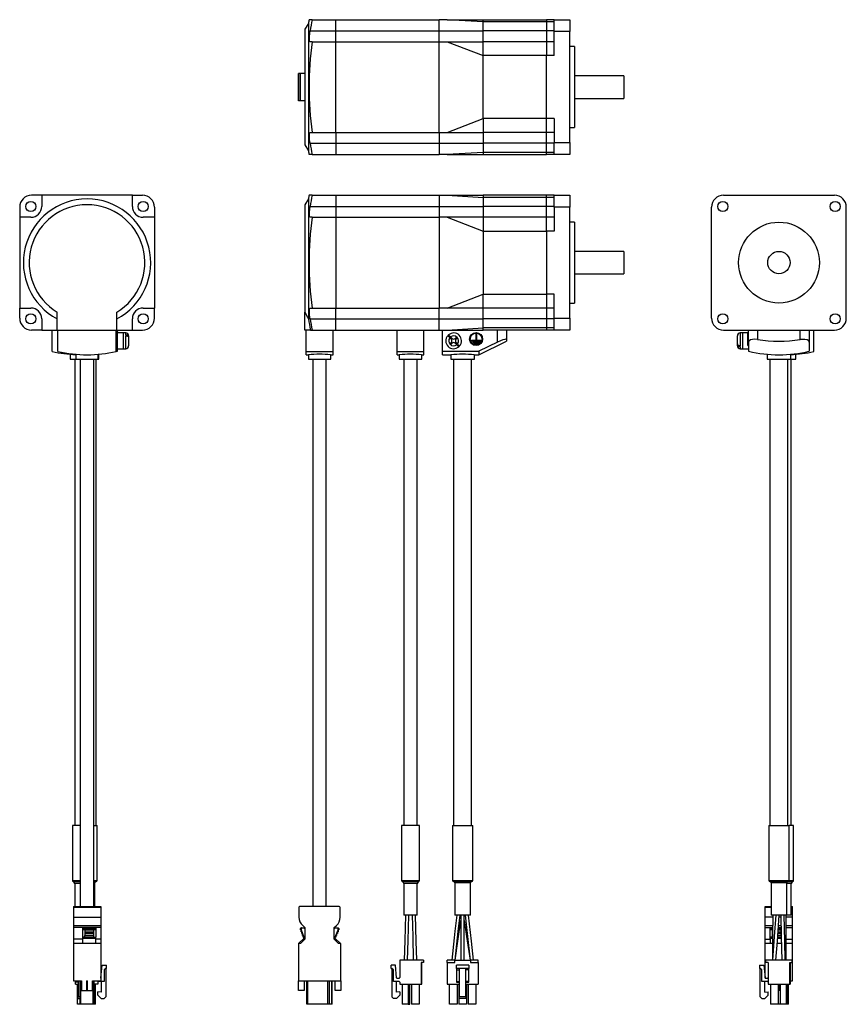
# Model space of a CAD drawing. Extents: x 35 to 403, y -245 to 735.
# Tile 1 of 2: x 35 to 403, y -245 to 193. Entities that reach past the tile are written whole.
import ezdxf

# ---------------------------------------------------------------- set-up
doc = ezdxf.new("R2010")
doc.units = 0
doc.layers.add('SLD-0', color=7, linetype='CONTINUOUS')

msp = doc.modelspace()

# ---------------------------------------------------------------- linework, layer by layer
at = {"layer": 'SLD-0', "color": 7, "linetype": 'CONTINUOUS'}
for p, q in [((165.5, 192.77), (164.11, 192.77)), ((165.5, 192.77), (176.08, 192.77)), ((176.08, 192.77), (222.08, 192.77)), ((176.08, 187.77), (176.08, 192.77)), ((225.58, 192.77), (222.08, 192.77)), ((222.08, 187.77), (222.08, 192.77)), ((241.58, 191.78), (225.58, 192.77)), ((225.58, 192.77), (241.58, 192.77)), ((241.58, 192.77), (269.78, 192.77)), ((241.58, 191.78), (241.58, 192.77)), ((273.28, 192.77), (269.78, 192.77)), ((269.78, 192.77), (269.78, 191.78)), ((273.28, 192.77), (280.28, 192.77)), ((273.28, 187.47), (273.28, 192.77)), ((280.28, 192.77), (280.28, 187.47)), ((163.78, 191.11), (162.28, 188.52)), ((162.28, 188.52), (162.28, 137.02)), ((163.78, 191.11), (163.78, 134.42)), ((269.78, 191.78), (241.58, 191.78)), ((241.58, 187.77), (241.58, 191.78)), ((273.28, 191.78), (269.78, 191.78)), ((269.78, 191.78), (269.78, 187.77)), ((164.23, 184), (164.25, 185.16)), ((164.25, 185.16), (164.39, 186.6)), ((164.39, 186.6), (164.56, 187.77)), ((164.56, 187.77), (176.08, 187.77)), ((176.08, 187.77), (222.08, 187.77)), ((176.08, 182.97), (176.08, 187.77)), ((222.08, 187.77), (241.58, 187.77)), ((222.08, 182.97), (222.08, 187.77)), ((269.78, 187.77), (241.58, 187.77)), ((241.58, 182.97), (241.58, 187.77)), ((273.28, 187.77), (269.78, 187.77)), ((269.78, 187.77), (269.78, 182.97)), ((280.28, 187.47), (273.28, 187.47)), ((273.28, 176.77), (273.28, 187.47)), ((280.28, 138.07), (280.28, 187.47)), ((164.34, 183.23), (164.23, 184)), ((164.56, 182.97), (164.34, 183.23)), ((165.5, 182.97), (164.56, 182.97)), ((165.5, 182.97), (176.08, 182.97)), ((176.08, 182.97), (222.08, 182.97)), ((176.08, 142.57), (176.08, 182.97)), ((222.08, 182.97), (225.58, 182.97)), ((222.08, 142.57), (222.08, 182.97)), ((225.58, 182.97), (241.58, 176.77)), ((225.58, 182.97), (241.58, 182.97)), ((269.78, 182.97), (241.58, 182.97)), ((241.58, 176.77), (241.58, 182.97)), ((273.28, 182.97), (269.78, 182.97)), ((269.78, 182.97), (269.78, 176.77)), ((282.28, 180.77), (280.28, 180.77)), ((282.28, 180.77), (282.28, 144.77)), ((269.78, 176.77), (241.58, 176.77)), ((241.58, 148.77), (241.58, 176.77)), ((273.28, 176.77), (269.78, 176.77)), ((269.78, 148.77), (269.78, 176.77)), ((159.38, 156.67), (159.38, 168.87)), ((159.58, 168.87), (159.38, 168.87)), ((160.08, 168.87), (159.58, 168.87)), ((159.58, 156.67), (159.58, 168.87)), ((160.08, 168.87), (160.08, 156.67)), ((162.28, 168.87), (160.08, 168.87)), ((304.28, 167.77), (282.28, 167.77)), ((304.28, 167.77), (304.28, 157.77)), ((159.44, 158.79), (159.44, 164.79)), ((159.58, 164.79), (159.44, 164.79)), ((159.44, 158.79), (159.58, 158.79)), ((282.28, 157.77), (304.28, 157.77)), ((159.58, 156.67), (159.38, 156.67)), ((160.08, 156.67), (159.58, 156.67)), ((162.28, 156.67), (160.08, 156.67)), ((225.58, 142.57), (241.58, 148.77)), ((269.78, 148.77), (241.58, 148.77)), ((241.58, 148.77), (241.58, 142.57)), ((273.28, 148.77), (269.78, 148.77)), ((269.78, 142.57), (269.78, 148.77)), ((273.28, 148.77), (273.28, 138.07)), ((280.28, 144.77), (282.28, 144.77)), ((164.23, 140.74), (164.25, 141.8)), ((164.34, 139.33), (164.23, 140.74)), ((164.25, 141.8), (164.39, 142.42)), ((164.39, 142.42), (164.56, 142.57)), ((164.56, 142.57), (165.5, 142.57)), ((165.5, 142.57), (176.08, 142.57)), ((176.08, 142.57), (222.08, 142.57)), ((176.08, 142.57), (176.08, 137.77)), ((222.08, 142.57), (225.58, 142.57)), ((222.08, 142.57), (222.08, 137.77)), ((225.58, 142.57), (241.58, 142.57)), ((269.78, 142.57), (241.58, 142.57)), ((241.58, 142.57), (241.58, 137.77)), ((273.28, 142.57), (269.78, 142.57)), ((269.78, 137.77), (269.78, 142.57)), ((162.28, 137.02), (163.78, 134.42)), ((164.56, 137.77), (164.34, 139.33)), ((164.56, 137.77), (176.08, 137.77)), ((176.08, 137.77), (222.08, 137.77)), ((176.08, 137.77), (176.08, 132.77)), ((222.08, 137.77), (241.58, 137.77)), ((222.08, 137.77), (222.08, 132.77)), ((269.78, 137.77), (241.58, 137.77)), ((241.58, 137.77), (241.58, 133.75)), ((273.28, 137.77), (269.78, 137.77)), ((269.78, 133.75), (269.78, 137.77)), ((273.28, 138.07), (280.28, 138.07)), ((273.28, 132.77), (273.28, 138.07)), ((280.28, 138.07), (280.28, 132.77)), ((165.5, 132.77), (164.11, 132.77)), ((165.5, 132.77), (176.08, 132.77)), ((176.08, 132.77), (222.08, 132.77)), ((225.58, 132.77), (222.08, 132.77)), ((241.58, 133.75), (225.58, 132.77)), ((225.58, 132.77), (241.58, 132.77)), ((269.78, 133.75), (241.58, 133.75)), ((241.58, 133.75), (241.58, 132.77)), ((241.58, 132.77), (269.78, 132.77)), ((273.28, 133.75), (269.78, 133.75)), ((269.78, 132.77), (269.78, 133.75)), ((273.28, 132.77), (269.78, 132.77)), ((280.28, 132.77), (273.28, 132.77)), ((45.04, 114.68), (40.54, 114.68)), ((45.04, 114.68), (45.04, 109.68)), ((85.44, 114.68), (45.04, 114.68)), ((85.44, 114.68), (89.94, 114.68)), ((85.44, 109.68), (85.44, 114.68)), ((165.5, 114.68), (164.11, 114.68)), ((165.5, 114.68), (176.08, 114.68)), ((176.08, 114.68), (222.08, 114.68)), ((176.08, 114.68), (176.08, 109.68)), ((222.08, 114.68), (225.58, 114.68)), ((222.08, 114.68), (222.08, 109.68)), ((225.58, 114.68), (241.58, 113.7)), ((225.58, 114.68), (241.58, 114.68)), ((269.78, 114.68), (241.58, 114.68)), ((241.58, 114.68), (241.58, 113.7)), ((273.28, 114.68), (269.78, 114.68)), ((269.78, 113.7), (269.78, 114.68)), ((273.28, 114.68), (280.28, 114.68)), ((273.28, 109.38), (273.28, 114.68)), ((280.28, 114.68), (280.28, 109.38)), ((348.64, 114.68), (398.04, 114.68)), ((163.78, 113.03), (162.28, 110.43)), ((162.28, 110.43), (162.28, 62.6)), ((163.78, 113.03), (163.78, 59.62)), ((164.39, 108.51), (164.56, 109.68)), ((164.56, 109.68), (176.08, 109.68)), ((176.08, 109.68), (222.08, 109.68)), ((176.08, 109.68), (176.08, 104.88)), ((222.08, 109.68), (241.58, 109.68)), ((222.08, 109.68), (222.08, 104.88)), ((269.78, 113.7), (241.58, 113.7)), ((241.58, 113.7), (241.58, 109.68)), ((269.78, 109.68), (241.58, 109.68)), ((241.58, 109.68), (241.58, 104.88)), ((273.28, 113.7), (269.78, 113.7)), ((269.78, 109.68), (269.78, 113.7)), ((273.28, 109.68), (269.78, 109.68)), ((269.78, 104.88), (269.78, 109.68)), ((35.24, 109.38), (35.24, 104.88)), ((95.24, 109.38), (95.24, 104.88)), ((164.23, 105.91), (164.25, 107.08)), ((164.34, 105.14), (164.23, 105.91)), ((164.25, 107.08), (164.39, 108.51)), ((164.56, 104.88), (164.34, 105.14)), ((280.28, 109.38), (273.28, 109.38)), ((273.28, 109.38), (273.28, 98.68)), ((280.28, 59.98), (280.28, 109.38)), ((343.34, 59.98), (343.34, 109.38)), ((403.34, 59.98), (403.34, 109.38)), ((35.24, 104.88), (35.24, 64.48)), ((40.24, 104.88), (35.24, 104.88)), ((95.24, 104.88), (90.24, 104.88)), ((95.24, 104.88), (95.24, 64.48)), ((165.5, 104.88), (164.56, 104.88)), ((165.5, 104.88), (176.08, 104.88)), ((176.08, 104.88), (176.08, 64.48)), ((176.08, 104.88), (222.08, 104.88)), ((222.08, 104.88), (222.08, 64.48)), ((225.58, 104.88), (222.08, 104.88)), ((225.58, 104.88), (241.58, 98.68)), ((241.58, 104.88), (225.58, 104.88)), ((269.78, 104.88), (241.58, 104.88)), ((241.58, 104.88), (241.58, 98.68)), ((273.28, 104.88), (269.78, 104.88)), ((269.78, 98.68), (269.78, 104.88)), ((282.28, 102.68), (280.28, 102.68)), ((282.28, 102.68), (282.28, 66.68)), ((241.58, 98.68), (241.58, 70.68)), ((241.58, 98.68), (269.78, 98.68)), ((273.28, 98.68), (269.78, 98.68)), ((269.78, 98.68), (269.78, 70.68)), ((304.28, 89.68), (282.28, 89.68)), ((304.28, 89.68), (304.28, 79.68)), ((282.28, 79.68), (304.28, 79.68)), ((225.58, 64.48), (241.58, 70.68)), ((241.58, 70.68), (269.78, 70.68)), ((241.58, 64.48), (241.58, 70.68)), ((273.28, 70.68), (269.78, 70.68)), ((269.78, 70.68), (269.78, 64.48)), ((273.28, 59.98), (273.28, 70.68)), ((280.28, 66.68), (282.28, 66.68)), ((35.24, 59.98), (35.24, 64.48)), ((35.24, 64.48), (40.24, 64.48)), ((51.99, 54.68), (51.99, 62.6)), ((78.49, 54.68), (78.49, 62.6)), ((90.24, 64.48), (95.24, 64.48)), ((95.24, 59.98), (95.24, 64.48)), ((162.28, 62.6), (163.37, 60.42)), ((162.28, 54.68), (162.28, 62.6)), ((164.23, 62.65), (164.25, 63.71)), ((164.34, 61.24), (164.23, 62.65)), ((164.25, 63.71), (164.39, 64.33)), ((164.39, 64.33), (164.56, 64.48)), ((164.56, 64.48), (165.5, 64.48)), ((165.5, 64.48), (176.08, 64.48)), ((176.08, 64.48), (222.08, 64.48)), ((176.08, 59.68), (176.08, 64.48)), ((225.58, 64.48), (222.08, 64.48)), ((222.08, 59.68), (222.08, 64.48)), ((241.58, 64.48), (225.58, 64.48)), ((269.78, 64.48), (241.58, 64.48)), ((241.58, 59.68), (241.58, 64.48)), ((273.28, 64.48), (269.78, 64.48)), ((269.78, 64.48), (269.78, 59.68)), ((45.04, 59.68), (45.04, 54.68)), ((85.44, 54.68), (85.44, 59.68)), ((163.37, 60.42), (163.78, 59.62)), ((164.56, 59.68), (164.34, 61.24)), ((164.56, 59.68), (176.08, 59.68)), ((176.08, 59.68), (222.08, 59.68)), ((176.08, 54.68), (176.08, 59.68)), ((222.08, 59.68), (241.58, 59.68)), ((222.08, 54.68), (222.08, 59.68)), ((269.78, 59.68), (241.58, 59.68)), ((241.58, 55.66), (241.58, 59.68)), ((273.28, 59.68), (269.78, 59.68)), ((269.78, 59.68), (269.78, 55.66)), ((273.28, 59.98), (280.28, 59.98)), ((273.28, 54.68), (273.28, 59.98)), ((280.28, 59.98), (280.28, 54.68)), ((45.04, 54.68), (40.54, 54.68)), ((45.04, 54.68), (51.99, 54.68)), ((49.74, 45.1), (49.74, 54.68)), ((51.99, 54.68), (78.49, 54.68)), ((52.24, 45.1), (52.24, 54.68)), ((78.24, 45.1), (78.24, 54.68)), ((78.49, 54.68), (85.44, 54.68)), ((78.74, 45.22), (78.74, 54.68)), ((79.04, 53.58), (78.74, 53.58)), ((81.34, 53.38), (78.74, 53.38)), ((79.04, 53.58), (79.04, 53.38)), ((82.44, 53.38), (81.34, 53.38)), ((81.34, 53.38), (81.34, 46.38)), ((85.44, 54.68), (89.94, 54.68)), ((164.71, 54.68), (162.28, 54.68)), ((162.78, 45.1), (162.78, 54.68)), ((164.71, 54.68), (165.5, 54.68)), ((165.5, 54.68), (176.08, 54.68)), ((174.78, 45.1), (174.78, 54.68)), ((176.08, 54.68), (222.08, 54.68)), ((203.28, 45.1), (203.28, 54.68)), ((215.28, 45.1), (215.28, 54.68)), ((222.08, 54.68), (225.58, 54.68)), ((223.48, 45.22), (223.48, 54.68)), ((225.58, 54.68), (241.58, 55.66)), ((225.58, 54.68), (241.58, 54.68)), ((238.33, 52.78), (238.33, 50.18)), ((238.33, 52.78), (238.63, 52.78)), ((238.63, 52.78), (238.63, 50.18)), ((269.78, 55.66), (241.58, 55.66)), ((241.58, 54.68), (241.58, 55.66)), ((269.78, 54.68), (241.58, 54.68)), ((247.98, 49.27), (247.98, 54.68)), ((251.98, 54.68), (251.98, 50.44)), ((273.28, 55.66), (269.78, 55.66)), ((269.78, 55.66), (269.78, 54.68)), ((273.28, 54.68), (269.78, 54.68)), ((280.28, 54.68), (273.28, 54.68)), ((348.64, 54.68), (398.04, 54.68)), ((357.24, 53.38), (356.14, 53.38)), ((359.54, 53.38), (357.24, 53.38)), ((357.24, 49.88), (357.24, 53.38)), ((359.84, 53.58), (359.54, 53.58)), ((359.54, 50.68), (359.54, 53.58)), ((359.84, 49.27), (359.84, 54.68)), ((363.84, 54.68), (363.84, 50.44)), ((382.84, 50.44), (382.84, 54.68)), ((386.84, 54.68), (386.84, 49.27)), ((388.84, 45.1), (388.84, 54.68)), ((82.44, 52.52), (82.44, 52.17)), ((82.72, 52.5), (82.44, 52.52)), ((82.44, 52.17), (82.87, 52.12)), ((83.13, 52.39), (82.72, 52.5)), ((82.87, 52.12), (83.25, 51.97)), ((83.45, 52.18), (83.13, 52.39)), ((83.25, 51.97), (83.54, 51.74)), ((83.67, 51.91), (83.45, 52.18)), ((83.54, 51.74), (83.71, 51.45)), ((83.74, 51.6), (83.67, 51.91)), ((83.71, 51.45), (83.74, 51.25)), ((83.74, 52.08), (83.74, 51.6)), ((83.74, 51.6), (83.74, 51.25)), ((83.74, 51.25), (83.74, 47.68)), ((225.83, 52.17), (225.89, 52.12)), ((225.89, 52.12), (226.04, 51.97)), ((226.04, 51.97), (226.27, 51.74)), ((226.21, 52.5), (226.19, 52.52)), ((226.33, 52.39), (226.21, 52.5)), ((226.27, 51.74), (226.55, 51.45)), ((226.53, 52.18), (226.33, 52.39)), ((226.8, 51.91), (226.53, 52.18)), ((226.55, 51.45), (226.76, 51.25)), ((226.76, 51.25), (227.42, 50.59)), ((227.11, 51.6), (226.8, 51.91)), ((226.82, 48.57), (227.42, 49.17)), ((226.82, 48.57), (227.17, 48.22)), ((227.11, 51.6), (227.77, 50.94)), ((227.17, 48.22), (227.77, 48.82)), ((229.19, 50.94), (229.79, 51.54)), ((229.19, 48.82), (229.85, 48.16)), ((229.54, 50.59), (230.14, 51.19)), ((229.54, 49.17), (230.2, 48.51)), ((229.79, 51.54), (230.14, 51.19)), ((230.41, 48.3), (230.2, 48.51)), ((230.69, 48.02), (230.41, 48.3)), ((236.43, 50.18), (236.43, 49.88)), ((236.43, 50.18), (238.33, 50.18)), ((236.43, 49.88), (240.53, 49.88)), ((237.03, 49.53), (239.93, 49.53)), ((237.03, 49.53), (237.03, 49.23)), ((237.03, 49.23), (239.93, 49.23)), ((237.63, 48.88), (239.33, 48.88)), ((237.63, 48.88), (237.63, 48.58)), ((237.63, 48.58), (239.33, 48.58)), ((238.63, 50.18), (240.53, 50.18)), ((239.33, 48.88), (239.33, 48.58)), ((247.98, 49.27), (239.68, 45.22)), ((239.72, 43.7), (251.99, 49.69)), ((239.93, 49.53), (239.93, 49.23)), ((240.53, 50.18), (240.53, 49.88)), ((249.35, 49.88), (247.98, 49.27)), ((250.4, 50.27), (249.35, 49.88)), ((251.24, 50.49), (250.4, 50.27)), ((251.79, 50.55), (251.24, 50.49)), ((251.98, 50.44), (251.79, 50.55)), ((251.98, 50.44), (251.98, 49.7)), ((354.84, 48.51), (354.84, 52.08)), ((354.87, 48.3), (354.84, 48.51)), ((354.84, 48.51), (354.84, 48.16)), ((355.04, 48.02), (354.87, 48.3)), ((357.24, 46.38), (357.24, 49.88)), ((359.54, 47.78), (359.54, 50.68)), ((360.08, 49.88), (359.84, 49.27)), ((359.84, 49.27), (359.84, 45.22)), ((360.66, 50.27), (360.08, 49.88)), ((361.52, 50.49), (360.66, 50.27)), ((362.63, 50.55), (361.52, 50.49)), ((363.84, 50.44), (362.63, 50.55)), ((383.65, 50.53), (382.84, 50.44)), ((384.83, 50.53), (383.65, 50.53)), ((385.87, 50.32), (384.83, 50.53)), ((386.6, 49.87), (385.87, 50.32)), ((386.84, 49.27), (386.6, 49.87)), ((386.84, 49.27), (386.84, 45.22)), ((57.74, 43.88), (57.74, 41.68)), ((60.24, 43.88), (60.24, 41.68)), ((70.24, 41.68), (70.24, 43.89)), ((70.49, 41.68), (70.49, 43.91)), ((78.24, 45.1), (78.74, 45.22)), ((78.74, 46.38), (81.34, 46.38)), ((81.34, 46.38), (82.44, 46.38)), ((162.78, 43.68), (162.78, 45.1)), ((162.78, 45.1), (174.78, 45.1)), ((174.78, 43.68), (174.78, 45.1)), ((203.28, 45.1), (215.28, 45.1)), ((203.28, 43.68), (203.28, 45.1)), ((215.28, 43.68), (215.28, 45.1)), ((223.48, 45.22), (239.68, 45.22)), ((223.48, 43.68), (223.48, 45.22)), ((229.85, 48.16), (230.16, 47.85)), ((230.16, 47.85), (230.43, 47.58)), ((230.43, 47.58), (230.63, 47.37)), ((230.63, 47.37), (230.75, 47.26)), ((230.92, 47.79), (230.69, 48.02)), ((230.75, 47.26), (230.77, 47.23)), ((231.07, 47.64), (230.92, 47.79)), ((231.12, 47.59), (231.07, 47.64)), ((239.68, 45.22), (239.68, 43.68)), ((354.84, 47.68), (354.84, 48.16)), ((354.84, 48.16), (354.91, 47.85)), ((354.91, 47.85), (355.13, 47.58)), ((355.33, 47.79), (355.04, 48.02)), ((355.13, 47.58), (355.45, 47.37)), ((355.71, 47.64), (355.33, 47.79)), ((355.45, 47.37), (355.86, 47.26)), ((356.14, 47.59), (355.71, 47.64)), ((355.86, 47.26), (356.14, 47.23)), ((356.14, 47.23), (356.14, 47.59)), ((356.14, 46.38), (357.24, 46.38)), ((357.24, 46.38), (359.84, 46.38)), ((359.54, 47.78), (359.84, 47.78)), ((368.09, 43.91), (368.09, 41.68)), ((378.59, 41.68), (378.59, 43.9)), ((380.84, 41.68), (380.84, 43.88)), ((57.74, 41.68), (60.24, 41.68)), ((59.74, 41.68), (59.74, -165.72)), ((60.24, 41.68), (65.24, 41.68)), ((62.24, 41.68), (62.24, -201.82)), ((65.24, 41.68), (70.24, 41.68)), ((68.24, -201.82), (68.24, 41.68)), ((69.24, -165.72), (69.24, 41.68)), ((70.24, 41.68), (70.49, 41.68)), ((162.78, 43.68), (163.78, 43.68)), ((163.78, 43.68), (163.78, 41.68)), ((163.78, 41.68), (173.78, 41.68)), ((165.78, 41.68), (165.78, -201.82)), ((171.78, -201.82), (171.78, 41.68)), ((173.72, 43.68), (174.78, 43.68)), ((173.78, 41.68), (173.78, 43.68)), ((203.28, 43.68), (204.28, 43.68)), ((204.28, 43.68), (204.28, 41.68)), ((204.28, 41.68), (214.28, 41.68)), ((206.28, 41.68), (206.28, -165.72)), ((212.28, -165.72), (212.28, 41.68)), ((214.22, 43.68), (215.28, 43.68)), ((214.28, 41.68), (214.28, 43.68)), ((223.48, 43.68), (227.23, 43.68)), ((227.23, 43.68), (227.23, 41.68)), ((227.23, 41.68), (237.73, 41.68)), ((228.48, 41.68), (228.48, -165.72)), ((236.48, -165.72), (236.48, 41.68)), ((237.66, 43.68), (239.68, 43.68)), ((237.73, 41.68), (237.73, 43.68)), ((368.09, 41.68), (378.59, 41.68)), ((369.34, 41.68), (369.34, -165.72)), ((377.34, -165.72), (377.34, 41.68)), ((378.59, 41.68), (380.84, 41.68)), ((378.84, -165.72), (378.84, 41.68)), ((58.74, -165.72), (58.74, -190.22)), ((62.24, -165.72), (58.74, -165.72)), ((68.24, -165.72), (69.74, -165.72)), ((69.74, -190.22), (69.74, -165.72)), ((205.28, -165.72), (205.28, -190.22)), ((213.28, -165.72), (205.28, -165.72)), ((213.28, -190.22), (213.28, -165.72)), ((227.98, -165.72), (227.98, -190.22)), ((227.98, -165.72), (236.98, -165.72)), ((236.98, -190.22), (236.98, -165.72)), ((368.84, -165.72), (368.84, -190.22)), ((368.84, -165.72), (377.84, -165.72)), ((377.84, -190.22), (377.84, -165.72)), ((379.84, -165.72), (377.84, -165.72)), ((379.84, -190.22), (379.84, -165.72)), ((59.74, -191.64), (59.74, -201.82)), ((68.24, -190.72), (69.24, -190.72)), ((68.74, -201.82), (68.74, -191.22)), ((206.28, -191.64), (206.28, -205.72)), ((212.28, -205.72), (212.28, -191.64)), ((228.48, -190.72), (236.48, -190.72)), ((228.98, -191.22), (228.98, -205.72)), ((235.98, -205.72), (235.98, -191.22)), ((369.34, -190.72), (377.34, -190.72)), ((369.84, -191.22), (369.84, -205.72)), ((376.84, -205.72), (376.84, -191.22)), ((378.84, -205.72), (378.84, -191.64)), ((59.14, -201.82), (71.34, -201.82)), ((59.14, -201.82), (59.14, -202.32)), ((71.34, -202.32), (59.14, -202.32)), ((59.14, -202.32), (59.14, -206.56)), ((71.34, -201.82), (71.34, -202.32)), ((71.34, -202.32), (71.34, -206.56)), ((159.58, -202.32), (159.58, -206.56)), ((177.48, -201.82), (160.08, -201.82)), ((177.98, -206.56), (177.98, -202.32)), ((212.28, -205.72), (206.28, -205.72)), ((207.03, -205.72), (206.68, -216.97)), ((208.16, -216.97), (208.53, -205.72)), ((210.03, -205.72), (210.27, -215.22)), ((211.82, -217.22), (211.53, -205.72)), ((235.98, -205.72), (228.98, -205.72)), ((229.83, -205.72), (229.08, -212.85)), ((230.52, -212.85), (231.33, -205.72)), ((231.73, -205.72), (231.74, -215.22)), ((233.22, -217.22), (233.23, -205.72)), ((233.63, -205.72), (234.67, -215.22)), ((236.39, -217.22), (235.13, -205.72)), ((367.24, -201.82), (369.84, -201.82)), ((367.24, -202.32), (367.24, -201.82)), ((367.24, -206.56), (367.24, -202.32)), ((373.34, -205.72), (369.84, -205.72)), ((370.59, -205.72), (370.52, -215.22)), ((371.97, -205.72), (371.27, -215.22)), ((372.62, -217.22), (373.47, -205.72)), ((376.84, -205.72), (373.34, -205.72)), ((374.21, -205.72), (374.39, -215.22)), ((375.93, -217.22), (375.71, -205.72)), ((376.59, -217.22), (376.59, -205.72)), ((378.84, -205.72), (376.84, -205.72)), ((378.84, -201.82), (379.44, -201.82)), ((379.44, -202.32), (379.44, -201.82)), ((379.44, -206.56), (379.44, -202.32)), ((59.14, -206.56), (71.34, -206.56)), ((59.14, -206.56), (59.14, -210.31)), ((71.34, -206.56), (71.34, -210.31)), ((230.4, -217.22), (231.73, -207.96)), ((233.23, -207.96), (234.27, -215.22)), ((367.24, -210.31), (367.24, -206.56)), ((379.44, -210.31), (379.44, -206.56)), ((59.14, -210.31), (71.34, -210.31)), ((59.14, -210.31), (59.14, -211.2)), ((71.34, -211.2), (59.14, -211.2)), ((59.14, -211.2), (59.14, -216.32)), ((63.22, -211.32), (64.27, -211.32)), ((63.22, -211.32), (63.22, -211.62)), ((64.27, -211.62), (63.22, -211.62)), ((63.22, -211.62), (63.22, -212.17)), ((64.27, -212.17), (63.22, -212.17)), ((63.22, -212.17), (63.22, -215.47)), ((64.27, -211.32), (64.27, -211.62)), ((64.27, -211.32), (68.27, -211.32)), ((64.27, -211.62), (68.27, -211.62)), ((64.27, -211.62), (64.27, -212.17)), ((64.27, -212.17), (68.27, -212.17)), ((64.27, -212.17), (64.27, -213.02)), ((64.27, -213.02), (68.27, -213.02)), ((64.27, -213.02), (64.27, -213.87)), ((68.27, -213.87), (64.27, -213.87)), ((64.27, -213.87), (64.27, -214.72)), ((68.27, -211.62), (68.27, -211.32)), ((68.27, -211.32), (69.22, -211.32)), ((68.27, -212.17), (68.27, -211.62)), ((69.22, -211.62), (68.27, -211.62)), ((68.27, -213.02), (68.27, -212.17)), ((69.22, -212.17), (68.27, -212.17)), ((68.27, -213.87), (68.27, -213.02)), ((68.27, -214.72), (68.27, -213.87)), ((69.22, -211.32), (69.22, -211.62)), ((69.22, -211.62), (69.22, -212.17)), ((69.22, -212.17), (69.22, -215.47)), ((71.34, -210.31), (71.34, -211.2)), ((71.34, -211.2), (71.34, -216.32)), ((160.22, -212.17), (160.22, -211.62)), ((160.54, -212.17), (160.22, -212.17)), ((160.52, -211.32), (160.84, -211.32)), ((160.54, -211.62), (160.54, -212.17)), ((160.54, -212.17), (161.79, -215.47)), ((160.54, -213.02), (160.54, -212.17)), ((160.86, -213.02), (160.54, -213.02)), ((160.84, -211.32), (161.89, -211.32)), ((160.86, -213.87), (160.86, -213.02)), ((161.18, -213.87), (160.86, -213.87)), ((161.18, -214.72), (161.18, -213.87)), ((161.28, -210.31), (162.29, -211.2)), ((161.89, -211.32), (162.29, -211.72)), ((162.29, -211.2), (162.29, -216.32)), ((175.27, -211.2), (176.28, -210.31)), ((175.27, -216.32), (175.27, -211.2)), ((175.67, -211.32), (175.27, -211.72)), ((175.67, -211.32), (176.72, -211.32)), ((175.77, -215.47), (177.02, -212.17)), ((176.38, -213.87), (176.38, -214.72)), ((176.7, -213.87), (176.38, -213.87)), ((176.7, -213.02), (176.7, -213.87)), ((177.02, -213.02), (176.7, -213.02)), ((176.72, -211.32), (177.04, -211.32)), ((177.02, -212.17), (177.02, -211.62)), ((177.02, -212.17), (177.02, -213.02)), ((177.34, -212.17), (177.02, -212.17)), ((177.34, -211.62), (177.34, -212.17)), ((229.08, -212.85), (228.77, -215.69)), ((230.2, -215.71), (230.52, -212.85)), ((367.24, -211.2), (367.24, -210.31)), ((367.24, -211.2), (370.55, -211.2)), ((367.24, -216.32), (367.24, -211.2)), ((370.31, -211.32), (369.36, -211.32)), ((369.36, -211.62), (369.36, -211.32)), ((369.36, -211.62), (370.31, -211.62)), ((369.36, -212.17), (369.36, -211.62)), ((370.31, -212.17), (369.36, -212.17)), ((369.36, -215.47), (369.36, -212.17)), ((370.31, -211.32), (370.31, -211.62)), ((370.31, -211.32), (370.55, -211.32)), ((370.31, -211.62), (370.31, -212.17)), ((370.31, -212.17), (370.54, -212.17)), ((370.31, -212.17), (370.31, -213.02)), ((370.31, -213.02), (370.53, -213.02)), ((370.31, -213.02), (370.31, -213.87)), ((370.53, -213.87), (370.31, -213.87)), ((370.31, -213.87), (370.31, -214.72)), ((374.31, -213.87), (372.87, -213.87)), ((372.93, -213.02), (374.31, -213.02)), ((372.99, -212.17), (374.31, -212.17)), ((373.06, -211.2), (374.31, -211.2)), ((373.06, -211.32), (374.31, -211.32)), ((374.31, -211.62), (374.31, -211.32)), ((374.31, -211.32), (374.32, -211.32)), ((374.31, -212.17), (374.31, -211.62)), ((374.33, -212.17), (374.31, -212.17)), ((374.31, -213.02), (374.31, -212.17)), ((374.31, -213.87), (374.31, -213.02)), ((374.31, -214.72), (374.31, -213.87)), ((376.59, -211.2), (379.44, -211.2)), ((379.44, -211.2), (379.44, -210.31)), ((379.44, -216.32), (379.44, -211.2)), ((63.22, -216.32), (59.14, -216.32)), ((59.14, -216.32), (59.14, -218.32)), ((71.34, -218.32), (59.14, -218.32)), ((59.14, -218.32), (59.14, -234.82)), ((64.27, -215.47), (63.22, -215.47)), ((63.22, -215.47), (63.22, -215.97)), ((69.22, -215.97), (63.22, -215.97)), ((63.22, -215.97), (63.22, -218.32)), ((68.27, -214.72), (64.27, -214.72)), ((64.27, -215.47), (64.27, -214.72)), ((68.27, -215.47), (64.27, -215.47)), ((68.27, -215.47), (68.27, -214.72)), ((68.27, -215.47), (69.22, -215.47)), ((69.22, -215.97), (69.22, -215.47)), ((69.22, -218.32), (69.22, -215.97)), ((71.34, -216.32), (69.22, -216.32)), ((71.34, -216.32), (71.34, -218.32)), ((71.34, -218.32), (71.34, -234.82)), ((160.29, -218.32), (159.38, -218.32)), ((159.38, -218.32), (159.38, -234.82)), ((159.44, -218.32), (161.79, -215.97)), ((162.29, -216.32), (160.29, -218.32)), ((161.5, -214.72), (161.18, -214.72)), ((161.5, -215.47), (161.5, -214.72)), ((161.79, -215.47), (161.5, -215.47)), ((161.79, -215.97), (161.79, -215.47)), ((177.27, -218.32), (175.27, -216.32)), ((175.77, -215.97), (175.77, -215.47)), ((176.05, -215.47), (175.77, -215.47)), ((175.77, -215.97), (178.12, -218.32)), ((176.05, -214.72), (176.05, -215.47)), ((176.38, -214.72), (176.05, -214.72)), ((178.18, -218.32), (177.27, -218.32)), ((178.18, -234.82), (178.18, -218.32)), ((206.68, -216.97), (206.39, -225.72)), ((207.88, -225.72), (208.16, -216.97)), ((210.27, -215.22), (210.53, -225.72)), ((212.03, -225.72), (211.82, -217.22)), ((228.77, -215.69), (227.64, -225.72)), ((229.14, -225.72), (230.2, -215.71)), ((229.17, -225.72), (230.4, -217.22)), ((231.74, -215.22), (231.73, -225.72)), ((233.23, -225.72), (233.22, -217.22)), ((234.27, -215.22), (235.79, -225.72)), ((234.67, -215.22), (235.82, -225.72)), ((237.32, -225.72), (236.39, -217.22)), ((367.24, -216.32), (369.36, -216.32)), ((367.24, -218.32), (367.24, -216.32)), ((367.24, -233.64), (367.24, -218.32)), ((370.49, -218.32), (367.24, -218.32)), ((370.31, -215.47), (369.36, -215.47)), ((369.36, -215.97), (369.36, -215.47)), ((369.36, -215.97), (369.36, -218.32)), ((370.51, -215.97), (369.36, -215.97)), ((370.52, -214.72), (370.31, -214.72)), ((370.31, -214.72), (370.31, -215.47)), ((370.52, -215.47), (370.31, -215.47)), ((370.52, -215.22), (370.42, -225.72)), ((371.27, -215.22), (370.49, -225.72)), ((371.99, -225.72), (372.62, -217.22)), ((374.45, -218.32), (372.54, -218.32)), ((374.41, -215.97), (372.71, -215.97)), ((374.31, -215.47), (372.75, -215.47)), ((374.31, -214.72), (372.8, -214.72)), ((374.31, -214.72), (374.31, -215.47)), ((374.4, -215.47), (374.31, -215.47)), ((374.39, -215.22), (374.6, -225.72)), ((376.09, -225.72), (375.93, -217.22)), ((376.59, -216.32), (379.44, -216.32)), ((376.59, -225.72), (376.59, -217.22)), ((379.44, -218.32), (376.59, -218.32)), ((379.44, -218.32), (379.44, -216.32)), ((379.44, -234.82), (379.44, -218.32)), ((215.08, -225.72), (204.48, -225.72)), ((204.48, -225.72), (204.48, -233.37)), ((215.08, -226.72), (214.08, -226.72)), ((214.08, -226.72), (214.08, -236.42)), ((214.33, -236.42), (214.33, -226.72)), ((215.08, -225.72), (215.08, -226.72)), ((225.58, -226.72), (225.58, -225.72)), ((228.98, -225.72), (225.58, -225.72)), ((225.58, -226.72), (228.98, -226.72)), ((225.58, -226.72), (225.58, -236.42)), ((228.98, -226.72), (228.98, -225.72)), ((228.98, -225.72), (235.98, -225.72)), ((235.98, -225.72), (235.98, -226.72)), ((239.38, -225.72), (235.98, -225.72)), ((235.98, -226.72), (239.38, -226.72)), ((239.38, -226.72), (239.38, -225.72)), ((239.38, -226.72), (239.38, -236.42)), ((367.54, -226.72), (367.54, -225.72)), ((379.14, -225.72), (367.54, -225.72)), ((368.54, -226.72), (367.54, -226.72)), ((368.54, -226.72), (368.54, -236.42)), ((378.14, -226.72), (379.14, -226.72)), ((378.14, -236.42), (378.14, -226.72)), ((378.39, -236.42), (378.39, -226.72)), ((378.54, -236.42), (378.54, -226.72)), ((379.14, -225.72), (379.14, -226.72)), ((71.44, -233.49), (71.93, -227.92)), ((71.93, -227.92), (73.84, -227.92)), ((73.54, -229.42), (72.84, -229.92)), ((72.84, -229.92), (72.84, -235.17)), ((73.54, -229.42), (73.84, -229.42)), ((73.54, -229.42), (73.54, -242.02)), ((73.84, -229.42), (73.84, -227.92)), ((200.68, -229.42), (200.68, -227.92)), ((202.59, -227.92), (200.68, -227.92)), ((200.68, -229.42), (200.98, -229.42)), ((201.68, -229.92), (200.98, -229.42)), ((200.98, -229.42), (200.98, -242.02)), ((201.68, -235.17), (201.68, -229.92)), ((203.08, -233.49), (202.59, -227.92)), ((229.78, -229.42), (229.78, -227.92)), ((235.18, -227.92), (229.78, -227.92)), ((235.18, -229.42), (229.78, -229.42)), ((229.78, -229.42), (229.78, -229.92)), ((229.78, -229.92), (230.98, -229.92)), ((229.78, -229.92), (229.78, -235.17)), ((230.98, -229.42), (230.98, -242.02)), ((233.98, -242.02), (233.98, -229.42)), ((235.18, -229.92), (233.98, -229.92)), ((235.18, -227.92), (235.18, -229.42)), ((235.18, -229.92), (235.18, -229.42)), ((235.18, -235.17), (235.18, -229.92)), ((364.74, -227.92), (364.74, -229.42)), ((364.74, -227.92), (366.65, -227.92)), ((364.74, -229.42), (365.04, -229.42)), ((365.74, -229.92), (365.04, -229.42)), ((365.04, -242.02), (365.04, -229.42)), ((365.74, -235.17), (365.74, -229.92)), ((366.65, -227.92), (367.14, -233.49)), ((59.14, -234.82), (62.74, -234.82)), ((60.04, -234.82), (60.04, -235.17)), ((60.04, -235.17), (61.24, -235.17)), ((60.04, -235.17), (60.04, -235.47)), ((61.24, -235.47), (60.04, -235.47)), ((60.04, -236.42), (60.04, -235.47)), ((60.04, -236.42), (61.24, -236.42)), ((61.04, -245.32), (61.04, -236.42)), ((61.24, -234.82), (61.24, -242.02)), ((62.14, -245.32), (62.14, -234.82)), ((62.54, -245.32), (62.54, -234.82)), ((62.74, -234.82), (62.74, -239.22)), ((65.27, -234.82), (65.22, -234.82)), ((65.22, -239.22), (65.22, -234.82)), ((65.27, -234.82), (65.27, -239.22)), ((67.74, -234.82), (71.34, -234.82)), ((67.74, -239.22), (67.74, -234.82)), ((67.94, -245.32), (67.94, -234.82)), ((68.34, -245.32), (68.34, -234.82)), ((70.04, -236.42), (68.34, -236.42)), ((68.94, -245.32), (68.94, -236.42)), ((70.04, -234.82), (70.04, -236.42)), ((72.84, -235.17), (70.34, -235.17)), ((71.54, -235.17), (71.54, -239.85)), ((159.38, -234.82), (178.18, -234.82)), ((159.38, -239.22), (159.38, -234.82)), ((161.88, -234.82), (161.88, -239.22)), ((163.13, -245.32), (163.13, -234.82)), ((163.53, -245.32), (163.53, -234.82)), ((172.43, -245.32), (172.43, -234.82)), ((173.13, -245.32), (173.13, -234.82)), ((174.31, -245.32), (174.31, -234.82)), ((174.43, -245.32), (174.43, -234.82)), ((175.68, -239.22), (175.68, -234.82)), ((178.18, -234.82), (178.18, -239.22)), ((204.18, -235.17), (201.68, -235.17)), ((202.98, -239.85), (202.98, -235.17)), ((203.28, -233.67), (204.18, -233.67)), ((204.48, -235.47), (204.48, -236.42)), ((204.48, -236.42), (214.08, -236.42)), ((205.58, -236.42), (205.58, -245.32)), ((208.23, -236.42), (208.23, -245.32)), ((208.98, -245.32), (208.98, -236.42)), ((209.78, -236.42), (209.78, -245.32)), ((213.18, -236.42), (213.18, -245.32)), ((214.08, -236.42), (214.33, -236.42)), ((225.58, -236.42), (230.98, -236.42)), ((226.58, -245.32), (226.58, -236.42)), ((229.78, -235.17), (230.98, -235.17)), ((229.78, -235.17), (229.78, -235.47)), ((229.78, -235.47), (230.98, -235.47)), ((229.98, -236.42), (229.98, -245.32)), ((230.78, -236.42), (230.78, -245.32)), ((235.18, -235.17), (233.98, -235.17)), ((233.98, -235.47), (235.18, -235.47)), ((233.98, -236.42), (239.38, -236.42)), ((234.18, -236.42), (234.18, -245.32)), ((234.98, -236.42), (234.98, -245.32)), ((235.18, -235.47), (235.18, -235.17)), ((238.38, -236.42), (238.38, -245.32)), ((368.24, -235.17), (365.74, -235.17)), ((367.04, -239.85), (367.04, -235.17)), ((367.34, -233.67), (368.24, -233.67)), ((368.54, -236.42), (378.14, -236.42)), ((369.64, -236.42), (369.64, -245.32)), ((373.04, -236.42), (373.04, -245.32)), ((373.31, -239.22), (373.31, -236.42)), ((373.36, -236.42), (373.36, -239.22)), ((373.84, -236.42), (373.84, -245.32)), ((376.49, -236.42), (376.49, -245.32)), ((377.24, -245.32), (377.24, -236.42)), ((377.54, -245.32), (377.54, -236.42)), ((378.39, -236.42), (378.14, -236.42)), ((378.54, -236.42), (378.39, -236.42)), ((378.54, -234.82), (379.44, -234.82)), ((62.74, -239.22), (65.22, -239.22)), ((65.27, -239.22), (67.74, -239.22)), ((71.54, -239.85), (70.04, -239.72)), ((70.04, -241.22), (70.04, -239.72)), ((161.88, -239.22), (159.38, -239.22)), ((178.18, -239.22), (175.68, -239.22)), ((204.48, -239.72), (202.98, -239.85)), ((204.48, -239.72), (204.48, -241.22)), ((367.04, -239.85), (368.54, -239.72)), ((368.54, -241.22), (368.54, -239.72)), ((373.04, -239.22), (373.31, -239.22)), ((373.84, -239.22), (373.36, -239.22)), ((62.14, -245.32), (61.04, -245.32)), ((62.14, -242.02), (61.24, -242.02)), ((61.24, -242.72), (61.24, -242.02)), ((61.24, -242.72), (62.14, -242.72)), ((62.54, -245.32), (62.14, -245.32)), ((67.94, -245.32), (62.54, -245.32)), ((68.34, -245.32), (67.94, -245.32)), ((68.94, -245.32), (68.34, -245.32)), ((71.54, -242.72), (70.04, -241.22)), ((71.54, -242.72), (72.84, -242.72)), ((72.84, -242.72), (73.54, -242.02)), ((163.53, -245.32), (163.13, -245.32)), ((172.43, -245.32), (163.53, -245.32)), ((173.13, -245.32), (172.43, -245.32)), ((174.31, -245.32), (173.13, -245.32)), ((174.43, -245.32), (174.31, -245.32)), ((201.68, -242.72), (200.98, -242.02)), ((202.98, -242.72), (201.68, -242.72)), ((202.98, -242.72), (204.48, -241.22)), ((208.23, -245.32), (205.58, -245.32)), ((208.23, -245.32), (208.98, -245.32)), ((213.18, -245.32), (209.78, -245.32)), ((229.98, -245.32), (226.58, -245.32)), ((234.18, -245.32), (230.78, -245.32)), ((230.98, -242.72), (230.98, -242.02)), ((233.98, -242.02), (230.98, -242.02)), ((233.98, -242.72), (230.98, -242.72)), ((233.98, -242.02), (233.98, -242.72)), ((238.38, -245.32), (234.98, -245.32)), ((365.04, -242.02), (365.74, -242.72)), ((365.74, -242.72), (367.04, -242.72)), ((368.54, -241.22), (367.04, -242.72)), ((373.04, -245.32), (369.64, -245.32)), ((373.84, -245.32), (373.04, -245.32)), ((376.49, -245.32), (373.84, -245.32)), ((377.24, -245.32), (376.49, -245.32)), ((377.54, -245.32), (377.24, -245.32))]:
    msp.add_line(p, q, dxfattribs=at)
at = {"layer": 'SLD-0', "color": 8, "linetype": 'CONTINUOUS'}
for p, q in [((82.44, 52.52), (82.44, 53.38)), ((356.14, 53.38), (356.14, 47.59)), ((82.44, 46.38), (82.44, 52.17)), ((356.14, 47.23), (356.14, 46.38)), ((58.74, -190.22), (62.24, -190.22)), ((59.08, -190.69), (62.24, -190.69)), ((62.24, -191.64), (59.74, -191.64)), ((68.24, -190.22), (69.74, -190.22)), ((68.74, -191.22), (68.24, -191.22)), ((205.28, -190.22), (213.28, -190.22)), ((205.61, -190.69), (212.95, -190.69)), ((212.28, -191.64), (206.28, -191.64)), ((227.98, -190.22), (236.98, -190.22)), ((235.98, -191.22), (228.98, -191.22)), ((368.84, -190.22), (377.84, -190.22)), ((376.84, -191.22), (369.84, -191.22)), ((378.84, -191.64), (376.84, -191.64)), ((377.51, -190.69), (379.51, -190.69)), ((377.84, -190.22), (379.84, -190.22)), ((369.84, -202.32), (367.24, -202.32)), ((379.44, -202.32), (378.84, -202.32)), ((370.58, -206.56), (367.24, -206.56)), ((374.22, -206.56), (373.41, -206.56)), ((379.44, -206.56), (376.59, -206.56)), ((367.24, -210.31), (370.56, -210.31)), ((370.31, -211.62), (370.55, -211.62)), ((373.03, -211.62), (374.31, -211.62)), ((373.13, -210.31), (374.3, -210.31)), ((374.31, -211.62), (374.32, -211.62)), ((376.59, -210.31), (379.44, -210.31))]:
    msp.add_line(p, q, dxfattribs=at)
at = {"layer": 'SLD-0', "color": 7, "linetype": 'CONTINUOUS'}
for centre, radius in [((40.24, 109.68), 2.25), ((90.24, 109.68), 2.25), ((348.34, 109.68), 2.25), ((398.34, 109.68), 2.25), ((373.34, 84.68), 18), ((373.34, 84.68), 5), ((40.24, 59.68), 2.25), ((90.24, 59.68), 2.25), ((348.34, 59.68), 2.25), ((398.34, 59.68), 2.25), ((238.48, 50.68), 2.9), ((238.48, 50.68), 2.6)]:
    msp.add_circle(centre, radius, dxfattribs=at)
for centre, radius, start, end in [((311.08, 162.77), 150, 168.463, 169.1063), ((311.08, 162.77), 148.63, 168.3555, 170.3169), ((311.08, 162.77), 146.97, 172.1001, 187.8999), ((311.08, 162.77), 148.63, 189.6831, 191.6445), ((311.08, 162.77), 150, 190.8937, 191.537), ((40.54, 109.38), 5.3, 90, 180), ((89.94, 109.38), 5.3, 0, 90), ((311.08, 84.68), 150, 168.463, 169.1063), ((311.08, 84.68), 148.63, 168.3555, 170.3169), ((348.64, 109.38), 5.3, 90, 180), ((398.04, 109.38), 5.3, 0, 90), ((65.24, 84.68), 28.35, 297.8659, 242.1341), ((65.24, 84.68), 25.75, 300.9683, 239.0317), ((40.24, 109.68), 4.8, 270, 0), ((90.24, 109.68), 4.8, 180, 270), ((311.08, 84.68), 146.97, 172.1001, 187.8999), ((40.24, 59.68), 4.8, 360, 90), ((90.24, 59.68), 4.8, 90, 180), ((40.54, 59.98), 5.3, 180, 270), ((89.94, 59.98), 5.3, 270, 0), ((311.08, 84.68), 149.41, 189.6558, 191.5829), ((311.08, 84.68), 148.63, 189.6831, 191.6445), ((348.64, 59.98), 5.3, 180, 270), ((398.04, 59.98), 5.3, 270, 360), ((82.44, 52.08), 1.3, 0, 90), ((228.48, 49.88), 3.5, 319.096, 130.9039), ((356.14, 52.08), 1.3, 90, 180), ((228.48, 49.88), 3.5, 139.096, 310.904), ((228.48, 49.88), 3.5, 130.9039, 139.096), ((228.48, 49.88), 2.2, 141.525, 308.475), ((228.48, 49.88), 2.2, 321.525, 128.475), ((226.71, 49.88), 1, 315, 45), ((228.48, 51.65), 1, 225, 315), ((228.48, 48.11), 1, 45, 135), ((230.25, 49.88), 1, 135, 225), ((373.34, 109.69), 60.01, 260.8914, 279.1086), ((62.74, 103.68), 60, 257.4867, 267.612), ((65.24, 103.68), 60, 257.4867, 282.5133), ((82.44, 47.68), 1.3, 270, 0), ((168.78, -16.2), 60.09, 85.2861, 94.7728), ((209.28, -16.2), 60.09, 85.2861, 94.7728), ((232.48, -16.19), 60.1, 85.0507, 95.0112), ((228.48, 49.88), 3.5, 310.904, 319.096), ((356.14, 47.68), 1.3, 180, 270), ((373.34, 103.68), 60, 256.9971, 283.0029), ((375.84, 103.68), 60, 272.627, 282.5133), ((59.24, -190.22), 0.5, 180, 250.5288), ((58.74, -191.64), 1, 0, 70.5288), ((69.24, -191.22), 0.5, 90, 180), ((69.24, -190.22), 0.5, 270, 0), ((205.78, -190.22), 0.5, 180, 250.5288), ((205.28, -191.64), 1, 0, 70.5288), ((213.28, -191.64), 1, 109.4712, 180), ((212.78, -190.22), 0.5, 289.4712, 0), ((228.48, -190.22), 0.5, 180, 270), ((228.48, -191.22), 0.5, 0, 90), ((236.48, -191.22), 0.5, 90, 180), ((236.48, -190.22), 0.5, 270, 0), ((369.34, -190.22), 0.5, 180, 270), ((369.34, -191.22), 0.5, 0, 90), ((377.34, -191.22), 0.5, 90, 180), ((377.34, -190.22), 0.5, 270, 0), ((379.84, -191.64), 1, 109.4712, 180), ((379.34, -190.22), 0.5, 289.4712, 0), ((160.08, -202.32), 0.5, 90.0001, 180.0001), ((177.48, -202.32), 0.5, 0, 89.9996), ((164.58, -206.56), 5, 180, 228.743), ((172.98, -206.56), 5, 311.257, 0), ((160.52, -211.62), 0.3, 90, 180), ((160.84, -211.62), 0.3, 90, 179.9989), ((176.72, -211.62), 0.3, 0, 89.9998), ((177.04, -211.62), 0.3, 0.0011, 90), ((70.34, -235.47), 0.3, 90, 180), ((71.24, -233.47), 0.2, 300, 355), ((203.28, -233.47), 0.2, 185, 270), ((204.18, -233.37), 0.3, 270, 0.0006), ((204.18, -235.47), 0.3, 0, 89.9999), ((367.34, -233.47), 0.2, 185, 270), ((368.24, -233.37), 0.3, 270, 0), ((368.24, -235.47), 0.3, 0, 90)]:
    msp.add_arc(centre, radius, start, end, dxfattribs=at)

doc.saveas('drawing.dxf')
